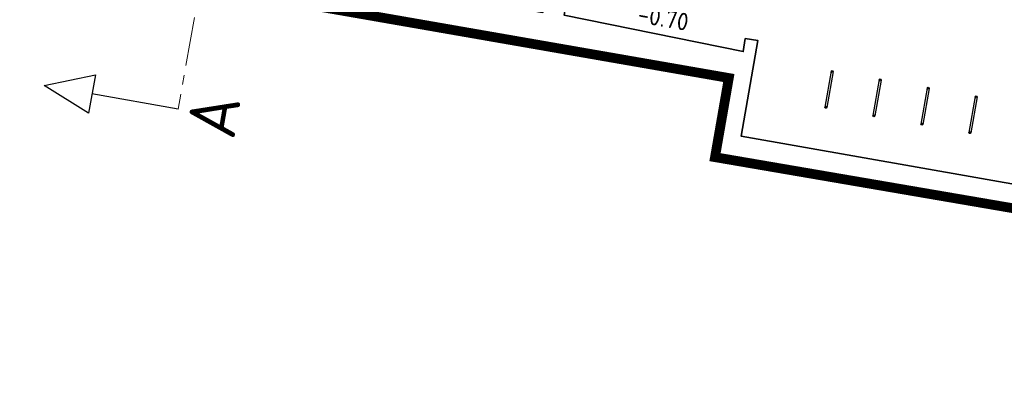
# Model space of a CAD drawing. Header units: metres. Extents: x 2514 to 227642, y 1683 to 852646.
# Tile 38 of 256: x 113593 to 113613, y 426385 to 426393. Entities that reach past the tile are written whole.
import ezdxf
from ezdxf.enums import TextEntityAlignment as Align

# ---------------------------------------------------------------- set-up
doc = ezdxf.new("R2010")
doc.units = ezdxf.units.M
doc.linetypes.add('XX-CENTER', pattern=[8, 5, -1, 1, -1])
for name, color, linetype, lineweight in [('B-WE-OG-BEBOUWING-GV', 4, 'Continuous', 35), ('B-WE-VH-VERHARDING_TEGEL-GV', 252, 'Continuous', 18), ('N-WE-IE-MEUBILAIR_WEGMEUBILAIR_FIETS-S', 7, 'Continuous', 25), ('N-WE-KG-WERKGRENS-G', 7, 'XX-CENTER', 35), ('N-WE-VH-NAP-T18', 1, 'Continuous', 18), ('X-XX-AL-VERWIJZING-S', 7, 'Continuous', 25), ('X-XX-AL-VERWIJZING_DOORSNEDE-G', 7, 'XX-CENTER', 18)]:
    doc.layers.add(name, color=color, linetype=linetype, lineweight=lineweight)
doc.styles.add('ISO', font='NLCS-ISO.ttf')
doc.styles.add('NLCS-ISO', font='NLCS-ISO.ttf', dxfattribs={"height": 1.8})

# ---------------------------------------------------------------- blocks, each defined once
blk = doc.blocks.new('SIE-WEG_FIETSNIET')
for p, q in [((0, 0.02), (0, -0.02)), ((0.75, 0.02), (0, 0.02)), ((0.75, 0.02), (0.75, -0.02)), ((0.75, -0.02), (0, -0.02))]:
    blk.add_line(p, q)
for centre in [(0, 0), (0.75, 0)]:
    blk.add_circle(centre, 0.02)
blk = doc.blocks.new('SAL-VERWIJZING_DOORSNEDE_BOVEN-SO')
for p, q in [((-2, 9), (0, 14)), ((0, 14), (2, 9)), ((2, 9), (-2, 9)), ((0, 0), (0, 9))]:
    blk.add_line(p, q)
at = {"lineweight": 50, "style": 'NLCS-ISO'}
blk.add_attdef('...', text='', height=5, dxfattribs=at).set_placement((-0.05, -1.19), align=Align.TOP_CENTER)

msp = doc.modelspace()

# ---------------------------------------------------------------- linework, layer by layer
at = {"layer": 'B-WE-OG-BEBOUWING-GV'}
msp.add_lwpolyline([(113619.62, 426388.23), (113607.452, 426390.375), (113607.793, 426392.347), (113607.534, 426392.385), (113607.494, 426392.118), (113603.816, 426392.863), (113603.846, 426393.031), (113603.497, 426393.092), (113603.374, 426392.921), (113575.863, 426397.69), (113575.897, 426397.897), (113575.532, 426397.956), (113571.317, 426373.64)], dxfattribs=at)
at = {"layer": 'B-WE-VH-VERHARDING_TEGEL-GV'}
msp.add_lwpolyline([(113630.467, 426396.561), (113604.959, 426400.975), (113604.13, 426396.39), (113603.497, 426393.092), (113603.846, 426393.031), (113603.816, 426392.863), (113607.494, 426392.118), (113607.534, 426392.385), (113607.793, 426392.347), (113607.452, 426390.375), (113619.62, 426388.23), (113618.975, 426384.485), (113626.643, 426382.31), (113630.165, 426395.434)], close=True, dxfattribs=at)
at = {"layer": 'N-WE-KG-WERKGRENS-G', "ltscale": 0.5, "const_width": 0.2, "flags": 128}
msp.add_lwpolyline([(113539.652, 426425.541), (113533.034, 426426.579), (113512.978, 426310.885), (113509.106, 426305.095), (113507.039, 426292.73), (113504.728, 426279.396), (113497.949, 426267.392), (113491.721, 426263.905), (113496.136, 426256.365), (113502.435, 426260.053, -0.182232), (113509.838, 426261.318, -0.126544), (113516.642, 426258.09), (113523.828, 426262.829), (113521.668, 426266.104), (113525.98, 426265.334), (113539.291, 426339.571), (113541.863, 426353.106), (113543.716, 426365.72), (113550.178, 426401.905), (113551.547, 426409.78), (113574.553, 426405.734), (113573.157, 426397.506), (113607.198, 426391.573), (113606.914, 426389.946), (113619.162, 426387.845), (113613.609, 426356.275), (113601.182, 426358.276), (113600.845, 426356.182), (113597.954, 426356.648), (113593.562, 426350.547), (113574.97, 426354.003), (113574.327, 426350.546), (113615.634, 426343.691), (113593.57, 426263.699, 0.356973), (113596.583, 426256.89), (113595.271, 426248.698), (113599.487, 426248.023), (113601.054, 426254.868), (113602.72, 426255.869), (113636.901, 426249.843), (113711.239, 426237.251), (113711.078, 426236.35), (113716.526, 426235.533), (113716.685, 426236.595), (113718.512, 426236.321), (113734.103, 426277.353), (113735.865, 426278.617), (113776.182, 426271.575), (113774.564, 426262.996), (113804.256, 426258), (113798.274, 426223.759), (113796.469, 426212.743), (113816.717, 426209.189), (113821.532, 426236.979), (113822.449, 426236.82), (113823.388, 426242.034), (113822.132, 426242.26), (113830.108, 426272.94), (113832.685, 426287.571), (113850.983, 426284.543), (113878.799, 426279.99), (113865.198, 426203.132), (113884.246, 426200.097), (113884.458, 426196.374), (113883.446, 426190.397), (113921.214, 426183.978), (113921.482, 426185.328), (113923.778, 426184.872), (113926.223, 426198.093), (113928.449, 426210.745), (113964.907, 426204.42), (113960.406, 426178.602), (113963.561, 426178.134), (113967.734, 426203.401), (113997.515, 426198.193), (113998.702, 426198.006), (113998.957, 426199.616), (114022.375, 426195.633), (114018.261, 426170.621), (114024.177, 426169.647), (114029.085, 426200.395), (114026.448, 426200.718), (114031.499, 426230.088), (114054.44, 426226.248), (114057.477, 426225.696), (114056.841, 426222.197), (114059.961, 426221.626), (114065.65, 426244.354), (114035.59, 426249.218), (114041.184, 426283.399), (114056.073, 426280.709), (114056.721, 426283.698), (114042.185, 426286.164), (114046.915, 426313.16), (114065.34, 426310.078), (114066.402, 426316.804), (114058.916, 426317.879), (114056.3, 426327.344), (114067.79, 426392.772), (114039.145, 426397.909), (113967.805, 426410.127), (113958.58, 426362.909), (114027.859, 426351.392), (114036.556, 426349.826), (114034.317, 426336.794), (114032.043, 426337.194), (114031.497, 426333.947), (114035.343, 426333.283), (114031.409, 426310.162), (113989.982, 426317.452), (113994.21, 426340.55), (114008.87, 426338.023), (114009.525, 426341.433), (113875.208, 426365.513)], format="xyb", dxfattribs=at)
at = {"layer": 'X-XX-AL-VERWIJZING_DOORSNEDE-G', "ltscale": 0.2, "flags": 128}
msp.add_lwpolyline([(113598.717, 426406.997), (113595.889, 426390.933)], dxfattribs=at)

# ---------------------------------------------------------------- block references
at = {"layer": 'N-WE-IE-MEUBILAIR_WEGMEUBILAIR_FIETS-S', "rotation": 80.01356215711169}
for p in [(113609.192, 426390.97), (113610.177, 426390.797), (113611.162, 426390.623), (113612.147, 426390.45)]:
    msp.add_blockref('SIE-WEG_FIETSNIET', p, dxfattribs=at)
at = {"layer": 'X-XX-AL-VERWIJZING-S', "ltscale": 0.2, "xscale": 0.2, "yscale": 0.2, "zscale": 0.2, "rotation": 80.01356215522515}
msp.add_blockref('SAL-VERWIJZING_DOORSNEDE_BOVEN-SO', (113595.889, 426390.933), dxfattribs=at).add_auto_attribs({'...': 'A'})

# ---------------------------------------------------------------- texts
at = {"layer": 'N-WE-VH-NAP-T18', "style": 'ISO'}
msp.add_text('-0.70', height=0.36, rotation=350.05, dxfattribs=at).set_placement((113605.306, 426392.718))

doc.saveas('drawing.dxf')
